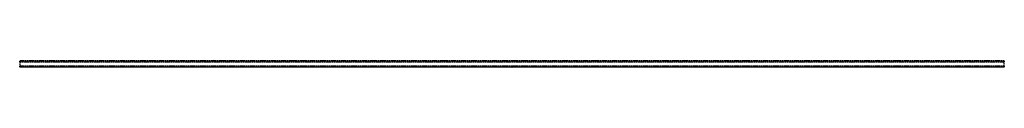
# Model space of a CAD drawing. Header units: millimetres. Extents: x -476 to 476, y -3 to 3.
import ezdxf

# ---------------------------------------------------------------- set-up
doc = ezdxf.new("R2010")
doc.units = ezdxf.units.MM
doc.header["$LTSCALE"] = 10
doc.linetypes.add('ALLCAD_Strich', pattern=[0.2, 0.15, -0.05])
doc.layers.add('BESCH_KONT_sich_schn_grun_2d', color=10, linetype='Continuous')

msp = doc.modelspace()

# ---------------------------------------------------------------- linework, layer by layer
at = {"linetype": 'ALLCAD_Strich'}
msp.add_line((476, 3), (-476, 3), dxfattribs=at)
at = {"layer": 'BESCH_KONT_sich_schn_grun_2d', "linetype": 'ALLCAD_Strich'}
for p, q in [((-476, 3), (-476, 2.71)), ((-476, 1.98), (-476, 2.71)), ((476, 2.71), (-476, 2.71)), ((-476, 1.98), (476, 1.98)), ((-476, 1.98), (-476, -1.98)), ((476, 2.71), (476, 3)), ((476, 2.71), (476, 1.98)), ((476, -1.98), (476, 1.98)), ((476, -1.98), (-476, -1.98)), ((-476, -2.71), (-476, -1.98)), ((-476, -2.71), (-476, -3)), ((-476, -2.71), (476, -2.71)), ((-0.01, -3), (-476, -3)), ((-0.01, -3), (-0.01, -3)), ((-0.01, -3), (-0.01, -3.01)), ((-0.01, -3), (-0.01, -3.01)), ((-0.01, -3), (-0.01, -3)), ((-0.01, -3), (-0.01, -3.01)), ((-0.01, -3), (0, -3)), ((-0.01, -3), (-0.01, -3.01)), ((-0.01, -3), (-0.01, -3.01)), ((-0.01, -3), (-0.01, -3.01)), ((-0.01, -3), (-0.01, -3.01)), ((-0.01, -3.01), (-0.01, -3.01)), ((-0.01, -3.01), (-0.01, -3.01)), ((-0.01, -3.01), (0, -3.01)), ((0, -3), (0, -3.01)), ((0.01, -3), (0, -3)), ((0, -3), (0, -3.01)), ((0, -3), (0, -3)), ((0, -3), (0, -3)), ((0, -3), (0, -3.01)), ((0, -3), (0, -3.01)), ((0, -3), (0, -3.01)), ((0, -3), (0, -3)), ((0, -3), (0, -3)), ((0, -3.01), (0, -3)), ((0, -3), (0, -3.01)), ((0, -3), (0, -3.01)), ((0, -3), (0, -3.01)), ((0.01, -3.01), (0, -3.01)), ((0, -3.01), (0, -3.01)), ((0, -3.01), (0, -3.01)), ((0.01, -3), (0.01, -3)), ((0.01, -3), (0.01, -3.01)), ((0.01, -3), (0.01, -3.01)), ((0.01, -3), (0.01, -3)), ((0.01, -3), (0.01, -3.01)), ((476, -3), (0.01, -3)), ((0.01, -3), (0.01, -3.01)), ((0.01, -3), (0.01, -3.01)), ((0.01, -3), (0.01, -3.01)), ((0.01, -3), (0.01, -3.01)), ((0.01, -3.01), (0.01, -3.01)), ((0.01, -3.01), (0.01, -3.01)), ((476, -1.98), (476, -2.71)), ((476, -3), (476, -2.71))]:
    msp.add_line(p, q, dxfattribs=at)

doc.saveas('drawing.dxf')
